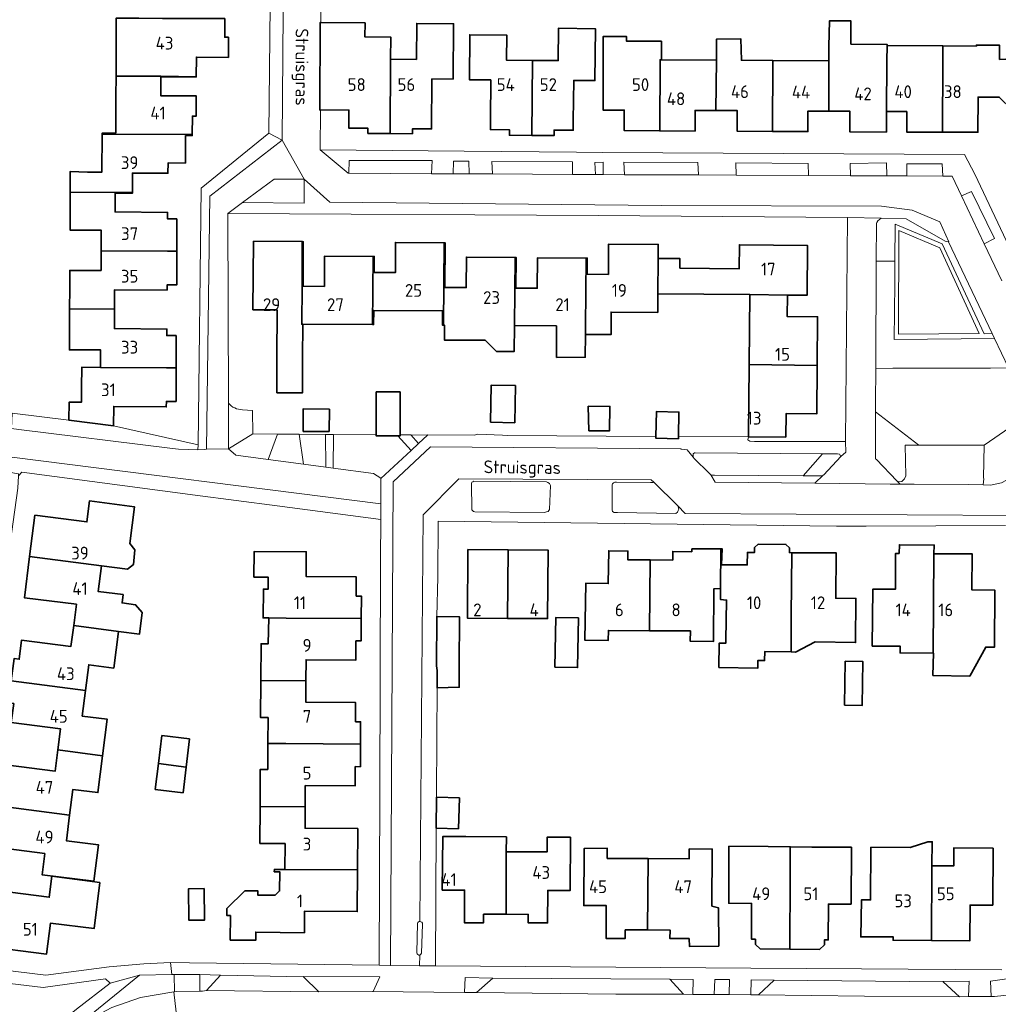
# Model space of a CAD drawing. Header units: metres. Extents: x 247853 to 249526, y 479948 to 481290.
# Tile 27 of 32: x 248824 to 248961, y 480719 to 480858. Entities that reach past the tile are written whole.
import ezdxf
from ezdxf.enums import TextEntityAlignment as Align

# ---------------------------------------------------------------- set-up
doc = ezdxf.new("R2010")
doc.units = ezdxf.units.M
for name, color, linetype, lineweight in [('B-XX-GR-GROENVOORZIENING-GV', 80, 'Continuous', 18), ('B-XX-OG-BEBOUWING-GV', 7, 'Continuous', 35), ('B-XX-OG-BEBOUWING-T18', 10, 'Continuous', 18), ('B-XX-OG-TERREIN_ERF-GV', 7, 'Continuous', 18), ('B-XX-OG-TOPOGRAFIE-T18', 10, 'Continuous', 18), ('B-XX-VH-ONVERHARD-GV', 252, 'Continuous', 18), ('B-XX-VH-VERHARDING_GESLOTEN-GV', 252, 'Continuous', 18), ('B-XX-VH-VERHARDING_OPEN-GV', 252, 'Continuous', 18)]:
    doc.layers.add(name, color=color, linetype=linetype, lineweight=lineweight)
doc.styles.add('NLCS-ISO-M-T18', font='NLCS-ISO.ttf', dxfattribs={"height": 1.8})

msp = doc.modelspace()

# ---------------------------------------------------------------- linework, layer by layer
at = {"layer": 'B-XX-GR-GROENVOORZIENING-GV'}
for points in [[(248946.846, 480824.14), (248946.89, 480829.316), (248953.486, 480826.572), (248959.417, 480813.904), (248960.533, 480813.945), (248954.407, 480826.857), (248953.94, 480826.96), (248948.41, 480830.1), (248944.9, 480830.16), (248944.43, 480829.83), (248944.31, 480829.59), (248944.23, 480829.48), (248944.205, 480824.14)], [(248960.533, 480813.945), (248959.417, 480813.904), (248953.486, 480826.572), (248946.89, 480829.316), (248946.846, 480824.14), (248946.819, 480820.975), (248946.726, 480813.069), (248960.872, 480813.229)], [(248958.715, 480813.916), (248947.329, 480813.826), (248947.368, 480828.457), (248953.151, 480826.004)], [(248946.846, 480824.14), (248944.205, 480824.14), (248944.133, 480808.979), (248946.541, 480809.062), (248960.293, 480809.062), (248962.832, 480809.098), (248960.872, 480813.229), (248946.726, 480813.069), (248946.819, 480820.975)], [(248944.11, 480804.24), (248944.11, 480802.91), (248950.19, 480798.18), (248951.69, 480798.18), (248959.4, 480798.19), (248965.886, 480802.662), (248962.832, 480809.098), (248960.293, 480809.062), (248946.541, 480809.062), (248944.133, 480808.979)], [(248822.463, 480802.712), (248822.372, 480800.561), (248823.367, 480800.422), (248844.68, 480797.78), (248845.88, 480797.66), (248848.63, 480797.54), (248848.639, 480798.249), (248836.731, 480800.92), (248830.451, 480801.71)], [(248947.086, 480793.195), (248947.41, 480793.06), (248947.79, 480793.09), (248948.2, 480793.44), (248948.36, 480793.86), (248948.3, 480798.18), (248950.19, 480798.18), (248944.11, 480802.91), (248944.09, 480796.54), (248944.1, 480796.3), (248944.24, 480796.16)], [(248959.4, 480798.19), (248959.34, 480793.6), (248959.39, 480793.46), (248959.26, 480792.6), (248960.31, 480792.59), (248961.84, 480792.88), (248963.5, 480793.79), (248964.9, 480795.16), (248966.04, 480797.04), (248966.56, 480798.98), (248966.49, 480800.84), (248966.29, 480801.81), (248965.886, 480802.662)], [(248856.371, 480799.788), (248852.94, 480797.68), (248852.93, 480797.68), (248853.98, 480796.78), (248858.499, 480796.179), (248859.826, 480799.766)], [(248862.911, 480799.746), (248863.495, 480795.515), (248866.632, 480795.097), (248866.591, 480799.722)], [(248867.743, 480799.715), (248867.704, 480794.955), (248873.38, 480794.2), (248874.41, 480793.54), (248874.41, 480793.51), (248878.653, 480797.457), (248876.794, 480799.511), (248873.747, 480799.515), (248873.747, 480799.676)], [(248880.99, 480799.63), (248878.64, 480799.645), (248879.717, 480798.446)], [(248920.88, 480794.04), (248921.08, 480793.99), (248921.28, 480793.98), (248921.43, 480793.99), (248933.926, 480793.88), (248936.612, 480797.003), (248918.69, 480797.11), (248918.58, 480797.11), (248918.41, 480797), (248918.39, 480796.81), (248918.43, 480796.5), (248918.53, 480796.31), (248920.66, 480794.24)], [(248848.23, 480791.15), (248848.23, 480791.16), (248859.8, 480789.66), (248874.39, 480787.75), (248874.4, 480789.93), (248822.409, 480796.51), (248821.989, 480794.378), (248823.356, 480794.156), (248823.34, 480793.894), (248823.81, 480794.41)], [(248939.04, 480796.94), (248938.73, 480796.99), (248936.612, 480797.003), (248933.926, 480793.88), (248936.14, 480793.86), (248936.41, 480793.88), (248936.56, 480793.89), (248936.73, 480793.96), (248936.83, 480794.04), (248939.2, 480796.61)], [(248897.74, 480793.05), (248887.51, 480793.14), (248887.48, 480793.11), (248887.34, 480793.06), (248887.24, 480792.98), (248887.19, 480792.79), (248887.21, 480789.11), (248887.34, 480788.96), (248887.46, 480788.88), (248887.64, 480788.83), (248897.46, 480788.71), (248897.76, 480788.79), (248897.99, 480788.84), (248898.18, 480789.16), (248898.31, 480792.54), (248898.16, 480792.78), (248897.91, 480792.96)], [(248912.85, 480792.99), (248912.78, 480792.94), (248912.39, 480792.94), (248907.61, 480792.98), (248907.38, 480792.99), (248907.19, 480792.89), (248907.04, 480792.74), (248906.99, 480792.63), (248906.98, 480789.1), (248907.06, 480788.86), (248907.3, 480788.71), (248907.73, 480788.71), (248915.98, 480788.59), (248916.19, 480788.76), (248916.28, 480788.98), (248916.39, 480789.2), (248916.23, 480789.65)], [(248815.422, 480723.178), (248822.667, 480713.3), (248824.811, 480712.956), (248827.478, 480715.456), (248831.5, 480718.767), (248836.278, 480722.422), (248835.578, 480723), (248826.811, 480721.8)]]:
    msp.add_lwpolyline(points, close=True, dxfattribs=at)
at = {"layer": 'B-XX-OG-BEBOUWING-GV'}
for points in [[(248843.645, 480858.329), (248840.287, 480858.364), (248837.123, 480858.379), (248837.084, 480850.198), (248843.405, 480850.173), (248848.396, 480850.115), (248848.419, 480852.872), (248852.926, 480852.834), (248852.931, 480855.674), (248852.403, 480855.675), (248852.409, 480858.305)], [(248875.717, 480842.096), (248875.771, 480852.589), (248875.797, 480855.691), (248872.15, 480855.716), (248872.172, 480857.695), (248865.965, 480857.761), (248865.858, 480857.762), (248865.799, 480845.421), (248865.893, 480845.421), (248869.889, 480845.402), (248869.877, 480842.862), (248872.573, 480842.841), (248872.567, 480842.122)], [(248875.771, 480852.589), (248875.717, 480842.096), (248878.858, 480842.071), (248878.866, 480842.791), (248881.538, 480842.761), (248881.598, 480849.811), (248884.574, 480849.786), (248884.639, 480857.582), (248879.459, 480857.613), (248879.402, 480852.548)], [(248895.756, 480852.409), (248895.668, 480841.841), (248898.808, 480841.814), (248898.815, 480842.593), (248901.51, 480842.57), (248901.522, 480843.934), (248901.572, 480849.584), (248904.566, 480849.557), (248904.631, 480856.871), (248899.421, 480856.931), (248899.396, 480852.39)], [(248937.544, 480854.359), (248937.539, 480845.252), (248940.5, 480845.236), (248940.485, 480842.345), (248945.634, 480842.317), (248945.634, 480845.187), (248945.684, 480852.316), (248945.724, 480854.513), (248945.725, 480854.666), (248940.632, 480854.717), (248940.647, 480857.961), (248937.609, 480857.982)], [(248895.668, 480841.841), (248895.756, 480852.409), (248892.111, 480852.428), (248892.13, 480855.982), (248886.919, 480856.03), (248886.874, 480849.691), (248889.878, 480849.67), (248889.839, 480844.071), (248889.829, 480842.671), (248892.524, 480842.647), (248892.518, 480841.868)], [(248913.942, 480852.501), (248913.928, 480855.101), (248909.033, 480855.116), (248909.037, 480855.771), (248905.741, 480855.793), (248905.716, 480845.419), (248908.708, 480845.412), (248908.701, 480842.519), (248913.691, 480842.484), (248913.739, 480852.502)], [(248921.684, 480852.448), (248921.626, 480845.349), (248924.617, 480845.344), (248924.612, 480842.438), (248929.592, 480842.408), (248929.64, 480852.394), (248925.2, 480852.424), (248925.132, 480855.424), (248921.683, 480855.378)], [(248937.539, 480845.252), (248937.544, 480854.359), (248937.53, 480852.341), (248929.64, 480852.394), (248929.592, 480842.408), (248934.573, 480842.378), (248934.589, 480845.268)], [(248945.684, 480852.316), (248945.634, 480845.187), (248948.515, 480845.187), (248948.514, 480842.317), (248953.525, 480842.301), (248953.591, 480852.28), (248953.582, 480854.455), (248945.724, 480854.513)], [(248961.569, 480852.521), (248961.578, 480854.544), (248958.32, 480854.558), (248958.319, 480854.42), (248953.582, 480854.455), (248953.591, 480852.28), (248953.525, 480842.301), (248958.535, 480842.286), (248958.561, 480847.252), (248961.546, 480847.236), (248963.318, 480845.513), (248966.611, 480849.417), (248963.34, 480852.63)], [(248913.739, 480852.502), (248913.691, 480842.484), (248918.672, 480842.449), (248918.677, 480845.354), (248921.626, 480845.349), (248921.684, 480852.448), (248913.942, 480852.501)], [(248835.133, 480842.034), (248847.835, 480841.953), (248847.841, 480844.574), (248848.379, 480844.573), (248848.385, 480847.414), (248843.395, 480847.433), (248843.405, 480850.103), (248848.396, 480850.084), (248848.396, 480850.115), (248843.405, 480850.173), (248837.084, 480850.198), (248837.067, 480847.384), (248837.036, 480842.163), (248835.134, 480842.174)], [(248839.385, 480833.804), (248839.404, 480836.538), (248844.405, 480836.502), (248844.425, 480837.973), (248846.85, 480837.94), (248846.874, 480841.819), (248847.835, 480841.813), (248847.835, 480841.953), (248835.133, 480842.034), (248835.078, 480836.657), (248833.079, 480836.678), (248830.64, 480836.769), (248830.633, 480833.913), (248830.633, 480833.865)], [(248834.987, 480825.584), (248844.314, 480825.518), (248845.641, 480825.528), (248845.641, 480830.067), (248844.339, 480830.07), (248844.344, 480831.002), (248836.952, 480831.055), (248836.973, 480833.722), (248839.384, 480833.703), (248839.385, 480833.804), (248830.633, 480833.865), (248830.618, 480830.986), (248830.606, 480828.492), (248835.002, 480828.471)], [(248863.374, 480810.449), (248863.405, 480815.241), (248863.265, 480815.241), (248863.292, 480820.589), (248863.336, 480826.872), (248856.475, 480826.921), (248856.384, 480817.27), (248859.789, 480817.258), (248859.764, 480810.449), (248859.746, 480805.584), (248863.374, 480805.584)], [(248863.336, 480826.872), (248863.292, 480820.589), (248863.265, 480815.241), (248863.405, 480815.241), (248873.236, 480815.18), (248873.337, 480824.801), (248866.473, 480824.848), (248866.443, 480820.567), (248863.432, 480820.588), (248863.475, 480826.871)], [(248873.236, 480815.18), (248873.376, 480815.179), (248873.396, 480817.178), (248883.088, 480817.127), (248883.077, 480815.128), (248883.23, 480815.127), (248883.318, 480826.718), (248876.447, 480826.77), (248876.443, 480822.519), (248873.453, 480822.521), (248873.476, 480824.8), (248873.337, 480824.801)], [(248883.318, 480826.718), (248883.23, 480815.127), (248883.369, 480815.126), (248883.352, 480812.998), (248889.108, 480812.993), (248890.703, 480811.411), (248893.189, 480811.408), (248893.226, 480815.054), (248893.328, 480824.64), (248886.457, 480824.691), (248886.425, 480820.405), (248883.41, 480820.428), (248883.457, 480826.717)], [(248903.248, 480814.98), (248903.236, 480813.776), (248906.865, 480813.798), (248906.845, 480816.955), (248913.417, 480816.91), (248913.429, 480819.527), (248913.466, 480824.507), (248913.48, 480826.478), (248906.499, 480826.538), (248906.47, 480822.264), (248903.464, 480822.284), (248903.48, 480824.561), (248903.34, 480824.562)], [(248926.38, 480819.41), (248931.681, 480819.354), (248934.452, 480819.326), (248934.542, 480826.316), (248924.934, 480826.441), (248924.89, 480823.037), (248916.533, 480823.146), (248916.55, 480824.487), (248913.466, 480824.507), (248913.429, 480819.527)], [(248834.973, 480822.79), (248830.566, 480822.811), (248830.554, 480820.245), (248830.54, 480817.4), (248836.862, 480817.357), (248836.872, 480820.1), (248844.285, 480820.045), (248844.289, 480820.784), (248845.641, 480820.787), (248845.641, 480825.528), (248844.314, 480825.518), (248834.987, 480825.584)], [(248893.328, 480824.64), (248893.226, 480815.054), (248899.137, 480815.01), (248899.164, 480810.553), (248903.206, 480810.578), (248903.236, 480813.776), (248903.248, 480814.98), (248903.34, 480824.562), (248896.478, 480824.608), (248896.433, 480820.298), (248893.423, 480820.329), (248893.468, 480824.639)], [(248926.38, 480819.41), (248926.291, 480809.55), (248935.882, 480809.445), (248935.942, 480816.295), (248931.652, 480816.337), (248931.681, 480819.354)], [(248844.208, 480809.093), (248845.535, 480809.103), (248845.535, 480813.642), (248844.237, 480813.645), (248844.243, 480814.561), (248836.852, 480814.62), (248836.862, 480817.357), (248830.54, 480817.4), (248830.526, 480814.55), (248830.512, 480811.631), (248834.907, 480811.61), (248834.895, 480809.167)], [(248926.2, 480799.384), (248931.46, 480799.334), (248931.498, 480802.643), (248935.821, 480802.594), (248935.882, 480809.445), (248926.291, 480809.55)], [(248836.731, 480800.92), (248836.758, 480803.655), (248844.172, 480803.6), (248844.177, 480804.359), (248845.535, 480804.362), (248845.535, 480809.103), (248844.208, 480809.093), (248834.895, 480809.167), (248832.25, 480809.19), (248832.226, 480806.311), (248832.216, 480804.25), (248830.464, 480804.259), (248830.451, 480801.71)], [(248877.113, 480799.655), (248877.12, 480805.699), (248873.754, 480805.703), (248873.747, 480799.676), (248873.747, 480799.515), (248876.794, 480799.511), (248877.113, 480799.511)], [(248889.857, 480801.428), (248893.263, 480801.357), (248893.373, 480806.6), (248889.967, 480806.672)], [(248867.15, 480803.26), (248863.46, 480803.34), (248863.46, 480800.13), (248867.1, 480800.13)], [(248903.61, 480803.68), (248903.71, 480800.24), (248906.6, 480800.21), (248906.69, 480803.66)], [(248916.335, 480799.41), (248916.39, 480802.86), (248913.24, 480802.94), (248913.146, 480799.41), (248913.14, 480799.2), (248916.33, 480799.11)], [(248824.91, 480782.523), (248835.015, 480781.193), (248838.692, 480780.742), (248839.53, 480781.383), (248839.746, 480783.467), (248839.007, 480784.363), (248839.666, 480789.532), (248833.356, 480790.376), (248832.979, 480787.393), (248825.644, 480788.322)], [(248858.61, 480773.87), (248861.076, 480773.853), (248871.633, 480773.778), (248871.651, 480776.933), (248870.93, 480776.937), (248870.921, 480779.666), (248863.888, 480779.688), (248863.899, 480783.195), (248856.546, 480783.218), (248856.525, 480779.618), (248858.524, 480779.606), (248858.514, 480777.914), (248857.841, 480777.919), (248857.812, 480773.876)], [(248892.245, 480773.804), (248892.336, 480783.445), (248886.675, 480783.485), (248886.604, 480773.844)], [(248892.336, 480783.445), (248892.245, 480773.804), (248897.885, 480773.764), (248897.986, 480783.405)], [(248912.351, 480782.044), (248909.2, 480782.071), (248909.211, 480783.281), (248906.507, 480783.334), (248906.443, 480778.702), (248903.275, 480778.745), (248903.166, 480770.712), (248906.446, 480770.689), (248906.456, 480772.107), (248912.247, 480772.066)], [(248918.216, 480783.58), (248918.218, 480783.193), (248915.532, 480783.226), (248915.521, 480782.016), (248912.351, 480782.044), (248912.247, 480772.066), (248918.016, 480772.025), (248918.005, 480770.586), (248921.285, 480770.563), (248921.325, 480777.985), (248922.28, 480778.03), (248922.326, 480783.599)], [(248922.326, 480783.599), (248922.28, 480778.03), (248922.24, 480776.46), (248923.109, 480776.387), (248923.017, 480770.682), (248923.011, 480770.294), (248922.095, 480770.309), (248922.039, 480766.886), (248927.526, 480766.798), (248927.544, 480767.872), (248928.472, 480767.857), (248928.493, 480769.132), (248932.196, 480769.071), (248932.215, 480774.149), (248932.309, 480783.057), (248931.969, 480783.059), (248931.974, 480783.72), (248931.468, 480784.224), (248927.568, 480784.252), (248927.064, 480783.766), (248927.058, 480783.095), (248926.049, 480783.103), (248926.021, 480781.328), (248922.4, 480781.36), (248922.48, 480783.6)], [(248947.433, 480782.948), (248946.94, 480782.951), (248946.912, 480777.893), (248943.72, 480777.911), (248943.642, 480769.906), (248947.58, 480769.868), (248947.571, 480768.942), (248952.235, 480768.896), (248952.341, 480782.916), (248952.371, 480784.122), (248947.466, 480784.181)], [(248835.015, 480781.193), (248824.91, 480782.523), (248824.175, 480776.716), (248831.509, 480775.786), (248831.12, 480772.815), (248837.428, 480771.974), (248840.402, 480771.595), (248840.79, 480774.637), (248839.836, 480775.727), (248837.937, 480775.969), (248838.088, 480777.153), (248834.558, 480777.603)], [(248932.196, 480769.071), (248932.852, 480769.06), (248935.601, 480770.474), (248941.299, 480770.381), (248941.34, 480776.601), (248938.5, 480776.632), (248938.57, 480783.012), (248932.309, 480783.057), (248932.215, 480774.149)], [(248952.204, 480765.751), (248957.376, 480765.667), (248959.641, 480769.751), (248960.861, 480769.739), (248960.931, 480777.77), (248957.686, 480777.805), (248957.741, 480782.881), (248952.341, 480782.916), (248952.235, 480768.896), (248952.255, 480768.896)], [(248857.489, 480765.03), (248863.844, 480764.98), (248863.856, 480767.971), (248870.879, 480767.932), (248870.895, 480770.633), (248871.616, 480770.629), (248871.633, 480773.778), (248861.076, 480773.853), (248858.61, 480773.87), (248858.533, 480770.225), (248857.519, 480770.231)], [(248882.223, 480767.114), (248882.33, 480766.44), (248882.317, 480764.007), (248885.454, 480764.096), (248885.414, 480767.074), (248885.474, 480774.035), (248882.274, 480774.065)], [(248898.925, 480766.933), (248902.12, 480766.879), (248902.24, 480773.868), (248899.044, 480773.923)], [(248831.12, 480772.815), (248830.731, 480769.85), (248823.769, 480770.733), (248823.458, 480768.042), (248822.724, 480768.135), (248822.327, 480765.011), (248832.783, 480763.638), (248833.249, 480767.257), (248836.77, 480766.809), (248837.428, 480771.974)], [(248939.726, 480761.585), (248942.224, 480761.543), (248942.329, 480767.714), (248939.83, 480767.756)], [(248822.327, 480765.011), (248821.931, 480761.888), (248822.666, 480761.795), (248822.316, 480759.118), (248829.268, 480758.237), (248828.89, 480755.261), (248835.192, 480754.42), (248835.85, 480759.587), (248832.319, 480760.037), (248832.783, 480763.638)], [(248860.998, 480756.169), (248871.533, 480756.072), (248871.551, 480759.232), (248870.83, 480759.236), (248870.846, 480761.939), (248863.831, 480761.979), (248863.844, 480764.98), (248857.489, 480765.03), (248857.459, 480759.82), (248858.519, 480759.814), (248858.491, 480756.172)], [(248843.529, 480757.28), (248843.06, 480753.37), (248846.956, 480752.85), (248847.432, 480756.811)], [(248871.533, 480756.072), (248860.998, 480756.169), (248858.491, 480756.172), (248858.463, 480752.523), (248857.416, 480752.529), (248857.386, 480747.301), (248863.738, 480747.24), (248863.756, 480750.242), (248870.779, 480750.202), (248870.794, 480752.913), (248871.515, 480752.909)], [(248835.192, 480754.42), (248828.89, 480755.261), (248828.513, 480752.287), (248821.562, 480753.169), (248821.231, 480750.479), (248820.497, 480750.572), (248820.1, 480747.439), (248830.542, 480746.091), (248831.004, 480749.712), (248834.535, 480749.261)], [(248843.06, 480753.37), (248842.619, 480749.695), (248846.521, 480749.226), (248846.956, 480752.85)], [(248882.212, 480744.259), (248885.334, 480744.155), (248885.478, 480748.501), (248882.235, 480748.608)], [(248830.542, 480746.091), (248820.1, 480747.439), (248819.705, 480744.326), (248820.438, 480744.233), (248820.089, 480741.557), (248827.041, 480740.675), (248826.66, 480737.68), (248833.939, 480736.758), (248834.595, 480741.906), (248830.082, 480742.481)], [(248863.738, 480747.24), (248857.386, 480747.301), (248857.356, 480742.098), (248860.906, 480742.078), (248860.885, 480738.438), (248871.113, 480738.354), (248871.146, 480744.198), (248863.721, 480744.24)], [(248892.036, 480732.11), (248892.081, 480740.92), (248892.092, 480743.021), (248886.352, 480743.051), (248883.112, 480743.052), (248883.052, 480735.531), (248886.201, 480735.511), (248886.172, 480730.93), (248888.882, 480730.921), (248888.886, 480732.121)], [(248892.081, 480740.92), (248892.036, 480732.11), (248895.176, 480732.1), (248895.172, 480730.9), (248897.892, 480730.888), (248897.912, 480735.477), (248901.071, 480735.463), (248901.104, 480742.971), (248897.843, 480742.989), (248897.832, 480740.889)], [(248932.046, 480727.193), (248932.083, 480737.549), (248932.092, 480741.618), (248928.988, 480741.647), (248923.446, 480741.689), (248923.426, 480733.662), (248926.647, 480733.654), (248926.635, 480728.588), (248927.175, 480728.584), (248927.189, 480727.86), (248927.871, 480727.223)], [(248932.046, 480727.193), (248936.231, 480727.162), (248936.903, 480727.809), (248936.906, 480728.511), (248937.446, 480728.507), (248937.465, 480733.558), (248940.667, 480733.546), (248940.697, 480741.548), (248935.134, 480741.59), (248932.092, 480741.618), (248932.083, 480737.549)], [(248951.997, 480728.416), (248952.056, 480738.941), (248952.093, 480742.331), (248951.47, 480742.332), (248948.973, 480741.512), (248943.466, 480741.554), (248943.41, 480734.131), (248942.11, 480734.14), (248942.03, 480728.93), (248946.591, 480728.941), (248946.587, 480728.456)], [(248911.993, 480729.899), (248912.055, 480739.952), (248906.296, 480739.991), (248906.306, 480741.416), (248903.047, 480741.365), (248903.002, 480733.348), (248906.17, 480733.329), (248906.143, 480728.719), (248908.843, 480728.71), (248908.848, 480729.91)], [(248921.048, 480733.274), (248921.102, 480741.295), (248917.85, 480741.317), (248917.841, 480739.912), (248912.055, 480739.952), (248911.993, 480729.899), (248915.148, 480729.887), (248915.144, 480728.687), (248917.844, 480728.678), (248917.89, 480727.58), (248922.01, 480727.64), (248922, 480733)], [(248951.997, 480728.416), (248957.408, 480728.376), (248957.426, 480733.417), (248960.619, 480733.406), (248960.679, 480741.417), (248955.159, 480741.477), (248955.139, 480738.919), (248952.056, 480738.941)], [(248834.818, 480736.592), (248828.044, 480737.473), (248827.681, 480734.519), (248818.468, 480735.687), (248818.016, 480732.121), (248819.027, 480731.993), (248818.475, 480727.634), (248827.301, 480726.515), (248827.852, 480730.864), (248833.996, 480730.105)], [(248871.113, 480738.354), (248860.885, 480738.438), (248860.885, 480738.432), (248859.391, 480738.441), (248859.389, 480738.111), (248860.149, 480738.107), (248860.132, 480735.397), (248859.507, 480734.795), (248857.047, 480734.81), (248857.05, 480735.428), (248855.24, 480735.438), (248852.708, 480732.936), (248852.702, 480731.936), (248853.192, 480731.933), (248853.172, 480728.483), (248856.762, 480728.462), (248856.768, 480729.614), (248863.618, 480729.521), (248863.636, 480732.543), (248871.079, 480732.5)], [(248849.493, 480735.732), (248847.304, 480735.704), (248847.362, 480731.262), (248849.551, 480731.291)]]:
    msp.add_lwpolyline(points, close=True, dxfattribs=at)
at = {"layer": 'B-XX-OG-TERREIN_ERF-GV'}
for points in [[(248852.409, 480858.305), (248852.403, 480855.675), (248852.931, 480855.674), (248852.926, 480852.834), (248848.419, 480852.872), (248848.396, 480850.115), (248848.396, 480850.084), (248843.405, 480850.103), (248843.395, 480847.433), (248848.385, 480847.414), (248848.379, 480844.573), (248847.841, 480844.574), (248847.835, 480841.953), (248847.835, 480841.813), (248846.874, 480841.819), (248846.85, 480837.94), (248844.425, 480837.973), (248844.405, 480836.502), (248839.404, 480836.538), (248839.385, 480833.804), (248839.384, 480833.703), (248836.973, 480833.722), (248836.952, 480831.055), (248844.344, 480831.002), (248844.339, 480830.07), (248845.641, 480830.067), (248845.641, 480825.528), (248845.641, 480820.787), (248844.289, 480820.784), (248844.285, 480820.045), (248836.872, 480820.1), (248836.862, 480817.357), (248836.852, 480814.62), (248844.243, 480814.561), (248844.237, 480813.645), (248845.535, 480813.642), (248845.535, 480809.103), (248845.535, 480804.362), (248844.177, 480804.359), (248844.172, 480803.6), (248836.758, 480803.655), (248836.731, 480800.92), (248848.639, 480798.249), (248849.08, 480834.39), (248858.61, 480842.18), (248859.195, 480896.166)], [(248866, 480863.66), (248865.965, 480857.761), (248872.172, 480857.695), (248872.15, 480855.716), (248875.797, 480855.691), (248875.771, 480852.589), (248879.402, 480852.548), (248879.459, 480857.613), (248884.639, 480857.582), (248884.574, 480849.786), (248881.598, 480849.811), (248881.538, 480842.761), (248878.866, 480842.791), (248878.858, 480842.071), (248875.717, 480842.096), (248872.567, 480842.122), (248872.573, 480842.841), (248869.877, 480842.862), (248869.889, 480845.402), (248865.893, 480845.421), (248865.86, 480839.8), (248886.15, 480839.61), (248901.99, 480839.46), (248905.65, 480839.44), (248956.66, 480839.14), (248958.08, 480836.39), (248977.05, 480796.34)], [(248822.463, 480802.712), (248830.451, 480801.71), (248830.464, 480804.259), (248832.216, 480804.25), (248832.226, 480806.311), (248832.25, 480809.19), (248834.895, 480809.167), (248834.907, 480811.61), (248830.512, 480811.631), (248830.526, 480814.55), (248830.54, 480817.4), (248830.554, 480820.245), (248830.566, 480822.811), (248834.973, 480822.79), (248834.987, 480825.584), (248835.002, 480828.471), (248830.606, 480828.492), (248830.618, 480830.986), (248830.633, 480833.865), (248830.633, 480833.913), (248830.64, 480836.769), (248833.079, 480836.678), (248835.078, 480836.657), (248835.133, 480842.034), (248835.134, 480842.174), (248837.036, 480842.163), (248837.067, 480847.384), (248837.084, 480850.198), (248837.123, 480858.379)], [(248961.546, 480847.236), (248958.561, 480847.252), (248958.535, 480842.286), (248953.525, 480842.301), (248948.514, 480842.317), (248948.515, 480845.187), (248945.634, 480845.187), (248945.634, 480842.317), (248940.485, 480842.345), (248940.5, 480845.236), (248937.539, 480845.252), (248934.589, 480845.268), (248934.573, 480842.378), (248929.592, 480842.408), (248924.612, 480842.438), (248924.617, 480845.344), (248921.626, 480845.349), (248918.677, 480845.354), (248918.672, 480842.449), (248913.691, 480842.484), (248908.701, 480842.519), (248908.708, 480845.412), (248905.716, 480845.419), (248905.741, 480855.793), (248909.037, 480855.771), (248909.033, 480855.116), (248913.928, 480855.101), (248913.942, 480852.501), (248921.684, 480852.448), (248921.683, 480855.378), (248925.132, 480855.424), (248925.2, 480852.424), (248929.64, 480852.394), (248937.53, 480852.341), (248937.544, 480854.359), (248937.609, 480857.982), (248940.647, 480857.961), (248940.632, 480854.717), (248945.725, 480854.666), (248945.724, 480854.513), (248953.582, 480854.455), (248958.319, 480854.42), (248958.32, 480854.558), (248961.578, 480854.544)], [(248913.24, 480802.94), (248916.39, 480802.86), (248916.335, 480799.41), (248926.2, 480799.384), (248926.13, 480798.94), (248926.41, 480798.76), (248927.06, 480798.74), (248939.89, 480798.74), (248940.135, 480830.29), (248905.01, 480830.56), (248852.85, 480830.86), (248852.917, 480804.133)], [(248854.909, 480803.186), (248856.334, 480803.088), (248856.371, 480799.788), (248859.826, 480799.766), (248862.911, 480799.746), (248866.591, 480799.722), (248867.743, 480799.715), (248873.747, 480799.676), (248873.754, 480805.703), (248877.12, 480805.699), (248877.113, 480799.655), (248878.64, 480799.645), (248880.99, 480799.63), (248881, 480799.64), (248887.53, 480799.59), (248888.05, 480799.73), (248891.56, 480799.63), (248892.2, 480799.56), (248913.146, 480799.41), (248913.24, 480802.94)], [(248823.458, 480768.042), (248823.769, 480770.733), (248830.731, 480769.85), (248831.12, 480772.815), (248831.509, 480775.786), (248824.175, 480776.716), (248824.91, 480782.523), (248825.644, 480788.322), (248832.979, 480787.393), (248833.356, 480790.376), (248839.666, 480789.532), (248839.007, 480784.363), (248839.746, 480783.467), (248839.53, 480781.383), (248838.692, 480780.742), (248835.015, 480781.193), (248834.558, 480777.603), (248838.088, 480777.153), (248837.937, 480775.969), (248839.836, 480775.727), (248840.79, 480774.637), (248840.402, 480771.595), (248837.428, 480771.974), (248836.77, 480766.809), (248833.249, 480767.257), (248832.783, 480763.638), (248832.319, 480760.037), (248835.85, 480759.587), (248835.192, 480754.42), (248834.535, 480749.261), (248831.004, 480749.712), (248830.542, 480746.091), (248830.082, 480742.481), (248834.595, 480741.906), (248833.939, 480736.758), (248826.66, 480737.68), (248827.041, 480740.675), (248820.089, 480741.557)], [(248962.43, 480786.9), (248942.79, 480786.81), (248938.63, 480786.8), (248882.48, 480787.48), (248882.41, 480779.6), (248882.274, 480774.065), (248885.474, 480774.035), (248885.414, 480767.074), (248885.454, 480764.096), (248882.317, 480764.007), (248882.28, 480757.15), (248882.235, 480748.608), (248885.478, 480748.501), (248885.334, 480744.155), (248882.212, 480744.259), (248882.11, 480724.84), (248926.54, 480724.5), (248942.11, 480724.41), (248961.89, 480724.31)], [(248821.562, 480753.169), (248828.513, 480752.287), (248828.89, 480755.261), (248829.268, 480758.237), (248822.316, 480759.118)]]:
    msp.add_lwpolyline(points, dxfattribs=at)
for points in [[(248886.874, 480849.691), (248886.919, 480856.03), (248892.13, 480855.982), (248892.111, 480852.428), (248895.756, 480852.409), (248899.396, 480852.39), (248899.421, 480856.931), (248904.631, 480856.871), (248904.566, 480849.557), (248901.572, 480849.584), (248901.522, 480843.934), (248901.51, 480842.57), (248898.815, 480842.593), (248898.808, 480841.814), (248895.668, 480841.841), (248892.518, 480841.868), (248892.524, 480842.647), (248889.829, 480842.671), (248889.839, 480844.071), (248889.878, 480849.67)], [(248926.2, 480799.384), (248926.291, 480809.55), (248926.38, 480819.41), (248913.429, 480819.527), (248913.417, 480816.91), (248906.845, 480816.955), (248906.865, 480813.798), (248903.236, 480813.776), (248903.206, 480810.578), (248899.164, 480810.553), (248899.137, 480815.01), (248893.226, 480815.054), (248893.189, 480811.408), (248890.703, 480811.411), (248889.108, 480812.993), (248883.352, 480812.998), (248883.369, 480815.126), (248883.23, 480815.127), (248883.077, 480815.128), (248883.088, 480817.127), (248873.396, 480817.178), (248873.376, 480815.179), (248873.236, 480815.18), (248863.405, 480815.241), (248863.374, 480810.449), (248863.374, 480805.584), (248859.746, 480805.584), (248859.764, 480810.449), (248859.789, 480817.258), (248856.384, 480817.27), (248856.475, 480826.921), (248863.336, 480826.872), (248863.475, 480826.871), (248863.432, 480820.588), (248866.443, 480820.567), (248866.473, 480824.848), (248873.337, 480824.801), (248873.476, 480824.8), (248873.453, 480822.521), (248876.443, 480822.519), (248876.447, 480826.77), (248883.318, 480826.718), (248883.457, 480826.717), (248883.41, 480820.428), (248886.425, 480820.405), (248886.457, 480824.691), (248893.328, 480824.64), (248893.468, 480824.639), (248893.423, 480820.329), (248896.433, 480820.298), (248896.478, 480824.608), (248903.34, 480824.562), (248903.48, 480824.561), (248903.464, 480822.284), (248906.47, 480822.264), (248906.499, 480826.538), (248913.48, 480826.478), (248913.466, 480824.507), (248916.55, 480824.487), (248916.533, 480823.146), (248924.89, 480823.037), (248924.934, 480826.441), (248934.542, 480826.316), (248934.452, 480819.326), (248931.681, 480819.354), (248931.652, 480816.337), (248935.942, 480816.295), (248935.882, 480809.445), (248935.821, 480802.594), (248931.498, 480802.643), (248931.46, 480799.334)], [(248889.857, 480801.428), (248889.967, 480806.672), (248893.373, 480806.6), (248893.263, 480801.357)], [(248867.15, 480803.26), (248867.1, 480800.13), (248863.46, 480800.13), (248863.46, 480803.34)], [(248903.61, 480803.68), (248906.69, 480803.66), (248906.6, 480800.21), (248903.71, 480800.24)], [(248823.34, 480793.894), (248823.233, 480792.167), (248819.031, 480762), (248818.233, 480756.267), (248814.289, 480727.311), (248816, 480724.878), (248827.189, 480723.533), (248836.122, 480724.722), (248840.989, 480725.122), (248844.781, 480725.3), (248847.46, 480725.26), (248874.16, 480724.94), (248874.26, 480749.2), (248874.36, 480782.14), (248874.39, 480787.75), (248859.8, 480789.66), (248848.23, 480791.16), (248848.23, 480791.15), (248823.81, 480794.41)], [(248863.738, 480747.24), (248863.721, 480744.24), (248871.146, 480744.198), (248871.113, 480738.354), (248871.079, 480732.5), (248863.636, 480732.543), (248863.618, 480729.521), (248856.768, 480729.614), (248856.762, 480728.462), (248853.172, 480728.483), (248853.192, 480731.933), (248852.702, 480731.936), (248852.708, 480732.936), (248855.24, 480735.438), (248857.05, 480735.428), (248857.047, 480734.81), (248859.507, 480734.795), (248860.132, 480735.397), (248860.149, 480738.107), (248859.389, 480738.111), (248859.391, 480738.441), (248860.885, 480738.432), (248860.885, 480738.438), (248860.906, 480742.078), (248857.356, 480742.098), (248857.386, 480747.301), (248857.416, 480752.529), (248858.463, 480752.523), (248858.491, 480756.172), (248858.519, 480759.814), (248857.459, 480759.82), (248857.489, 480765.03), (248857.519, 480770.231), (248858.533, 480770.225), (248858.61, 480773.87), (248857.812, 480773.876), (248857.841, 480777.919), (248858.514, 480777.914), (248858.524, 480779.606), (248856.525, 480779.618), (248856.546, 480783.218), (248863.899, 480783.195), (248863.888, 480779.688), (248870.921, 480779.666), (248870.93, 480776.937), (248871.651, 480776.933), (248871.633, 480773.778), (248871.616, 480770.629), (248870.895, 480770.633), (248870.879, 480767.932), (248863.856, 480767.971), (248863.844, 480764.98), (248863.831, 480761.979), (248870.846, 480761.939), (248870.83, 480759.236), (248871.551, 480759.232), (248871.533, 480756.072), (248871.515, 480752.909), (248870.794, 480752.913), (248870.779, 480750.202), (248863.756, 480750.242)], [(248892.336, 480783.445), (248897.986, 480783.405), (248897.885, 480773.764), (248892.245, 480773.804), (248886.604, 480773.844), (248886.675, 480783.485)], [(248932.309, 480783.057), (248938.57, 480783.012), (248938.5, 480776.632), (248941.34, 480776.601), (248941.299, 480770.381), (248935.601, 480770.474), (248932.852, 480769.06), (248932.196, 480769.071), (248928.493, 480769.132), (248928.472, 480767.857), (248927.544, 480767.872), (248927.526, 480766.798), (248922.039, 480766.886), (248922.095, 480770.309), (248923.011, 480770.294), (248923.017, 480770.682), (248923.109, 480776.387), (248922.24, 480776.46), (248922.28, 480778.03), (248921.325, 480777.985), (248921.285, 480770.563), (248918.005, 480770.586), (248918.016, 480772.025), (248912.247, 480772.066), (248906.456, 480772.107), (248906.446, 480770.689), (248903.166, 480770.712), (248903.275, 480778.745), (248906.443, 480778.702), (248906.507, 480783.334), (248909.211, 480783.281), (248909.2, 480782.071), (248912.351, 480782.044), (248915.521, 480782.016), (248915.532, 480783.226), (248918.218, 480783.193), (248918.216, 480783.58), (248922.326, 480783.599), (248922.48, 480783.6), (248922.4, 480781.36), (248926.021, 480781.328), (248926.049, 480783.103), (248927.058, 480783.095), (248927.064, 480783.766), (248927.568, 480784.252), (248931.468, 480784.224), (248931.974, 480783.72), (248931.969, 480783.059)], [(248959.641, 480769.751), (248957.376, 480765.667), (248952.204, 480765.751), (248952.255, 480768.896), (248952.235, 480768.896), (248947.571, 480768.942), (248947.58, 480769.868), (248943.642, 480769.906), (248943.72, 480777.911), (248946.912, 480777.893), (248946.94, 480782.951), (248947.433, 480782.948), (248947.466, 480784.181), (248952.371, 480784.122), (248952.341, 480782.916), (248957.741, 480782.881), (248957.686, 480777.805), (248960.931, 480777.77), (248960.861, 480769.739)], [(248898.925, 480766.933), (248899.044, 480773.923), (248902.24, 480773.868), (248902.12, 480766.879)], [(248939.726, 480761.585), (248939.83, 480767.756), (248942.329, 480767.714), (248942.224, 480761.543)], [(248846.956, 480752.85), (248846.521, 480749.226), (248842.619, 480749.695), (248843.06, 480753.37), (248843.529, 480757.28), (248847.432, 480756.811)], [(248892.081, 480740.92), (248897.832, 480740.889), (248897.843, 480742.989), (248901.104, 480742.971), (248901.071, 480735.463), (248897.912, 480735.477), (248897.892, 480730.888), (248895.172, 480730.9), (248895.176, 480732.1), (248892.036, 480732.11), (248888.886, 480732.121), (248888.882, 480730.921), (248886.172, 480730.93), (248886.201, 480735.511), (248883.052, 480735.531), (248883.112, 480743.052), (248886.352, 480743.051), (248892.092, 480743.021)], [(248935.134, 480741.59), (248940.697, 480741.548), (248940.667, 480733.546), (248937.465, 480733.558), (248937.446, 480728.507), (248936.906, 480728.511), (248936.903, 480727.809), (248936.231, 480727.162), (248932.046, 480727.193), (248927.871, 480727.223), (248927.189, 480727.86), (248927.175, 480728.584), (248926.635, 480728.588), (248926.647, 480733.654), (248923.426, 480733.662), (248923.446, 480741.689), (248928.988, 480741.647), (248932.092, 480741.618)], [(248942.03, 480728.93), (248942.11, 480734.14), (248943.41, 480734.131), (248943.466, 480741.554), (248948.973, 480741.512), (248951.47, 480742.332), (248952.093, 480742.331), (248952.056, 480738.941), (248955.139, 480738.919), (248955.159, 480741.477), (248960.679, 480741.417), (248960.619, 480733.406), (248957.426, 480733.417), (248957.408, 480728.376), (248951.997, 480728.416), (248946.587, 480728.456), (248946.591, 480728.941)], [(248911.993, 480729.899), (248908.848, 480729.91), (248908.843, 480728.71), (248906.143, 480728.719), (248906.17, 480733.329), (248903.002, 480733.348), (248903.047, 480741.365), (248906.306, 480741.416), (248906.296, 480739.991), (248912.055, 480739.952), (248917.841, 480739.912), (248917.85, 480741.317), (248921.102, 480741.295), (248921.048, 480733.274), (248922, 480733), (248922.01, 480727.64), (248917.89, 480727.58), (248917.844, 480728.678), (248915.144, 480728.687), (248915.148, 480729.887)], [(248834.818, 480736.592), (248833.996, 480730.105), (248827.852, 480730.864), (248827.301, 480726.515), (248818.475, 480727.634), (248819.027, 480731.993), (248818.016, 480732.121), (248818.468, 480735.687), (248827.681, 480734.519), (248828.044, 480737.473)], [(248849.493, 480735.732), (248849.551, 480731.291), (248847.362, 480731.262), (248847.304, 480735.704)]]:
    msp.add_lwpolyline(points, close=True, dxfattribs=at)
msp.add_lwpolyline([(248852.917, 480804.133, 0.2158016), (248854.909, 480803.186)], format="xyb", dxfattribs=at)
at = {"layer": 'B-XX-VH-ONVERHARD-GV'}
msp.add_lwpolyline([(248958.715, 480813.916), (248953.151, 480826.004), (248947.368, 480828.457), (248947.329, 480813.826)], close=True, dxfattribs=at)
at = {"layer": 'B-XX-VH-VERHARDING_GESLOTEN-GV'}
for points in [[(248822.409, 480796.51), (248874.4, 480789.93), (248874.41, 480793.51), (248874.41, 480793.54), (248873.38, 480794.2), (248867.704, 480794.955), (248866.632, 480795.097), (248863.495, 480795.515), (248858.499, 480796.179), (248853.98, 480796.78), (248852.93, 480797.68), (248849.84, 480797.63), (248849.49, 480797.6), (248848.63, 480797.54), (248845.88, 480797.66), (248844.68, 480797.78), (248823.367, 480800.422)], [(248845.834, 480715.899), (248845.24, 480721.182), (248840.53, 480720.39), (248836.487, 480718.999)], [(248965.73, 480721.04), (248960.88, 480720.53), (248960.4, 480720.527), (248957.21, 480720.508), (248955.96, 480720.5), (248942.538, 480720.597), (248927.61, 480720.76), (248926.54, 480720.78), (248923.49, 480720.79), (248921.39, 480720.8), (248918.38, 480720.83), (248917.03, 480720.84), (248907.532, 480720.845), (248887.89, 480721.09), (248886.21, 480721.1), (248873.23, 480721.24), (248865.65, 480721.18), (248849.84, 480721.36), (248849.29, 480721.28), (248848.883, 480721.276), (248845.58, 480721.24), (248845.309, 480721.194), (248845.24, 480721.182), (248845.834, 480715.899)]]:
    msp.add_lwpolyline(points, dxfattribs=at)
at = {"layer": 'B-XX-VH-VERHARDING_OPEN-GV'}
for points in [[(248858.61, 480842.18), (248860.51, 480841.19), (248860.94, 480895.09), (248867.8, 480901.34), (248866.43, 480902.85), (248866.43, 480902.79), (248866.33, 480902.49), (248866.06, 480902.28), (248865.79, 480902.1), (248865.39, 480901.89), (248865.38, 480901.88), (248859.195, 480896.166)], [(248848.63, 480797.54), (248849.49, 480797.6), (248849.84, 480797.63), (248850.29, 480833.28), (248860.51, 480841.19), (248858.61, 480842.18), (248849.08, 480834.39), (248848.639, 480798.249)], [(248852.93, 480799.81), (248852.917, 480804.133), (248852.85, 480830.86), (248854.9, 480832.38), (248859.36, 480835.66), (248863.58, 480835.7), (248860.51, 480841.19), (248850.29, 480833.28), (248849.84, 480797.63), (248852.93, 480797.68), (248852.94, 480797.68)], [(248881.56, 480836.45), (248881.64, 480838.3), (248869.94, 480838.3), (248869.9, 480836.51)], [(248886.86, 480836.43), (248886.8, 480838.19), (248884.64, 480838.19), (248884.61, 480836.438)], [(248901.41, 480836.35), (248901.4, 480838.14), (248890.03, 480838.18), (248890.13, 480836.41)], [(248905.71, 480836.332), (248905.71, 480838.08), (248904.54, 480838.01), (248904.63, 480836.34)], [(248919.179, 480836.273), (248919.09, 480838.04), (248908.64, 480838.09), (248908.71, 480836.31), (248918.1, 480836.28)], [(248934.66, 480836.19), (248934.63, 480837.9), (248924.4, 480837.98), (248924.48, 480836.24)], [(248945.69, 480836.141), (248945.63, 480837.99), (248940.51, 480837.9), (248940.6, 480836.16)], [(248953.58, 480836.098), (248953.5, 480837.86), (248948.53, 480837.84), (248948.54, 480836.13)], [(248852.85, 480830.86), (248905.01, 480830.56), (248940.135, 480830.29), (248944.9, 480830.16), (248948.41, 480830.1), (248953.94, 480826.96), (248954.407, 480826.857), (248954.44, 480826.85), (248953.18, 480829.68), (248949.28, 480831.29), (248944.94, 480831.88), (248913.89, 480831.99), (248867.19, 480832.44), (248863.58, 480835.7), (248863.58, 480832.31), (248854.9, 480832.38)], [(248854.9, 480832.38), (248863.58, 480832.31), (248863.58, 480835.7), (248859.36, 480835.66)], [(248959.41, 480826.58), (248960.89, 480827.33), (248957.63, 480833.96), (248956.2, 480833.33)], [(248947.557, 480792.714), (248947.086, 480793.195), (248944.24, 480796.16), (248944.1, 480796.3), (248944.09, 480796.54), (248944.11, 480802.91), (248944.11, 480804.24), (248944.133, 480808.979), (248944.205, 480824.14), (248944.23, 480829.48), (248944.31, 480829.59), (248944.43, 480829.83), (248944.9, 480830.16), (248940.135, 480830.29), (248939.89, 480798.74), (248939.937, 480797.216), (248939.2, 480796.61), (248936.83, 480794.04), (248936.73, 480793.96), (248935.569, 480792.838), (248946.18, 480792.73)], [(248859.826, 480799.766), (248858.499, 480796.179), (248863.495, 480795.515), (248862.911, 480799.746)], [(248867.704, 480794.955), (248867.743, 480799.715), (248866.591, 480799.722), (248866.632, 480795.097)], [(248874.39, 480787.75), (248874.36, 480782.14), (248874.26, 480749.2), (248874.16, 480724.94), (248875.76, 480724.91), (248876.14, 480793.03), (248881.4, 480797.98), (248916.69, 480797.68), (248916.73, 480797.63), (248917.56, 480797.55), (248918.43, 480796.5), (248918.39, 480796.81), (248918.41, 480797), (248918.58, 480797.11), (248918.69, 480797.11), (248936.612, 480797.003), (248938.73, 480796.99), (248939.04, 480796.94), (248939.2, 480796.61), (248939.937, 480797.216), (248939.89, 480798.74), (248927.06, 480798.74), (248926.41, 480798.76), (248926.13, 480798.94), (248926.2, 480799.384), (248916.335, 480799.41), (248916.33, 480799.11), (248913.14, 480799.2), (248913.146, 480799.41), (248892.2, 480799.56), (248891.56, 480799.63), (248888.05, 480799.73), (248887.53, 480799.59), (248881, 480799.64), (248880.99, 480799.63), (248879.717, 480798.446), (248878.653, 480797.457), (248874.41, 480793.51), (248874.4, 480789.93)], [(248878.653, 480797.457), (248879.717, 480798.446), (248878.64, 480799.645), (248877.113, 480799.655), (248877.113, 480799.511), (248876.794, 480799.511)], [(248950.19, 480798.18), (248948.3, 480798.18), (248948.36, 480793.86), (248948.2, 480793.44), (248947.79, 480793.09), (248947.41, 480793.06), (248947.086, 480793.195), (248947.557, 480792.714), (248949.53, 480792.69), (248957.18, 480792.64), (248959.26, 480792.6), (248959.39, 480793.46), (248959.34, 480793.6), (248959.4, 480798.19), (248951.69, 480798.18)], [(248897.74, 480793.05), (248897.91, 480792.96), (248898.16, 480792.78), (248898.31, 480792.54), (248898.18, 480789.16), (248897.99, 480788.84), (248897.76, 480788.79), (248897.46, 480788.71), (248887.64, 480788.83), (248887.46, 480788.88), (248887.34, 480788.96), (248887.21, 480789.11), (248887.19, 480792.79), (248887.24, 480792.98), (248887.34, 480793.06), (248887.48, 480793.11), (248887.51, 480793.14)], [(248920.88, 480794.04), (248921.53, 480792.98), (248935.569, 480792.838), (248936.73, 480793.96), (248936.56, 480793.89), (248936.41, 480793.88), (248936.14, 480793.86), (248933.926, 480793.88), (248921.43, 480793.99), (248921.28, 480793.98), (248921.08, 480793.99)], [(248836.278, 480722.422), (248840.406, 480723.521), (248844.966, 480723.626), (248844.781, 480725.3), (248840.989, 480725.122), (248836.122, 480724.722), (248827.189, 480723.533), (248816, 480724.878), (248815.422, 480723.178), (248826.811, 480721.8), (248835.578, 480723)], [(248840.406, 480723.521), (248832.581, 480717.207), (248832.812, 480716.919), (248833.5, 480717.389), (248836.487, 480718.999), (248840.53, 480720.39), (248845.24, 480721.182), (248845.309, 480721.194), (248845.263, 480723.633), (248844.966, 480723.626)], [(248848.883, 480721.276), (248848.897, 480723.64), (248845.263, 480723.633), (248845.309, 480721.194), (248845.58, 480721.24)], [(248848.897, 480723.64), (248848.883, 480721.276), (248849.29, 480721.28), (248849.84, 480721.36), (248851.81, 480723.53)], [(248960.4, 480720.527), (248960.88, 480720.53), (248965.73, 480721.04), (248967.29, 480721.4), (248968.85, 480723.9), (248968.86, 480723.91), (248960.29, 480722.68)], [(248865.65, 480721.18), (248863.48, 480723.31), (248851.81, 480723.53), (248849.84, 480721.36)], [(248863.48, 480723.31), (248865.65, 480721.18), (248873.23, 480721.24), (248873.31, 480721.24), (248874.28, 480723.3), (248863.45, 480723.34)], [(248887.89, 480721.09), (248890.19, 480723.13), (248886.26, 480723.19), (248886.21, 480721.1)], [(248890.19, 480723.13), (248887.89, 480721.09), (248907.532, 480720.845), (248917.03, 480720.84), (248915.11, 480722.99)], [(248915.11, 480722.99), (248917.03, 480720.84), (248918.38, 480720.83), (248918.4, 480722.93)], [(248923.49, 480720.79), (248923.51, 480722.91), (248921.46, 480722.91), (248921.39, 480720.8)], [(248929.81, 480722.83), (248926.58, 480722.86), (248926.54, 480720.78), (248927.61, 480720.76)], [(248955.96, 480720.5), (248953.64, 480722.6), (248929.83, 480722.84), (248929.81, 480722.83), (248927.61, 480720.76), (248942.538, 480720.597)], [(248957.21, 480720.508), (248957.3, 480722.68), (248953.61, 480722.63), (248953.64, 480722.6), (248955.96, 480720.5)]]:
    msp.add_lwpolyline(points, close=True, dxfattribs=at)
for points in [[(248860.94, 480895.09), (248860.51, 480841.19), (248863.58, 480835.7), (248867.19, 480832.44), (248913.89, 480831.99), (248944.94, 480831.88), (248949.28, 480831.29), (248953.18, 480829.68), (248954.44, 480826.85), (248954.407, 480826.857), (248960.533, 480813.945), (248960.872, 480813.229), (248962.832, 480809.098)], [(248961.9, 480821.35), (248959.41, 480826.58), (248956.2, 480833.33), (248954.89, 480836.09), (248953.58, 480836.098), (248948.54, 480836.13), (248945.69, 480836.141), (248940.6, 480836.16), (248934.66, 480836.19), (248924.48, 480836.24), (248919.179, 480836.273), (248918.1, 480836.28), (248908.71, 480836.31), (248905.71, 480836.332), (248904.63, 480836.34), (248901.41, 480836.35), (248890.13, 480836.41), (248886.86, 480836.43), (248884.61, 480836.438), (248881.56, 480836.45), (248869.9, 480836.51), (248869.81, 480836.51), (248865.86, 480839.8), (248865.893, 480845.421), (248865.799, 480845.421), (248865.858, 480857.762), (248865.965, 480857.761), (248866, 480863.66)], [(248977.05, 480796.34), (248958.08, 480836.39), (248956.66, 480839.14), (248905.65, 480839.44), (248901.99, 480839.46), (248886.15, 480839.61), (248865.86, 480839.8), (248869.81, 480836.51), (248869.9, 480836.51), (248869.94, 480838.3), (248881.64, 480838.3), (248881.56, 480836.45), (248884.61, 480836.438), (248884.64, 480838.19), (248886.8, 480838.19), (248886.86, 480836.43), (248890.13, 480836.41), (248890.03, 480838.18), (248901.4, 480838.14), (248901.41, 480836.35), (248904.63, 480836.34), (248904.54, 480838.01), (248905.71, 480838.08), (248905.71, 480836.332), (248908.71, 480836.31), (248908.64, 480838.09), (248919.09, 480838.04), (248919.179, 480836.273), (248924.48, 480836.24), (248924.4, 480837.98), (248934.63, 480837.9), (248934.66, 480836.19), (248940.6, 480836.16), (248940.51, 480837.9), (248945.63, 480837.99), (248945.69, 480836.141), (248948.54, 480836.13), (248948.53, 480837.84), (248953.5, 480837.86), (248953.58, 480836.098), (248954.89, 480836.09), (248956.2, 480833.33), (248957.63, 480833.96), (248960.89, 480827.33), (248959.41, 480826.58), (248961.9, 480821.35)], [(248852.917, 480804.133), (248852.93, 480799.81), (248852.94, 480797.68)], [(248852.94, 480797.68), (248856.371, 480799.788), (248856.334, 480803.088), (248854.909, 480803.186)], [(248920.88, 480794.04), (248920.66, 480794.24), (248918.53, 480796.31), (248918.43, 480796.5), (248917.56, 480797.55), (248916.73, 480797.63), (248916.69, 480797.68), (248881.4, 480797.98), (248876.14, 480793.03), (248875.76, 480724.91), (248879.86, 480724.86), (248879.872, 480726.376)], [(248879.911, 480731.102), (248880.38, 480788.39), (248885.38, 480793.48), (248912.51, 480793.31), (248912.85, 480792.99), (248916.23, 480789.65), (248917.3, 480788.59), (248964.2, 480788.31)], [(248964.2, 480788.31), (248917.3, 480788.59), (248916.23, 480789.65), (248916.39, 480789.2), (248916.28, 480788.98), (248916.19, 480788.76), (248915.98, 480788.59), (248907.73, 480788.71), (248907.3, 480788.71), (248907.06, 480788.86), (248906.98, 480789.1), (248906.99, 480792.63), (248907.04, 480792.74), (248907.19, 480792.89), (248907.38, 480792.99), (248907.61, 480792.98), (248912.39, 480792.94), (248912.78, 480792.94), (248912.85, 480792.99), (248912.51, 480793.31), (248885.38, 480793.48), (248880.38, 480788.39), (248879.911, 480731.102)], [(248961.84, 480792.88), (248960.31, 480792.59), (248959.26, 480792.6), (248957.18, 480792.64), (248949.53, 480792.69), (248947.557, 480792.714), (248946.18, 480792.73), (248935.569, 480792.838), (248921.53, 480792.98), (248920.88, 480794.04)], [(248882.317, 480764.007), (248882.33, 480766.44), (248882.223, 480767.114), (248882.274, 480774.065), (248882.41, 480779.6), (248882.48, 480787.48), (248938.63, 480786.8), (248942.79, 480786.81), (248962.43, 480786.9)], [(248879.872, 480726.376), (248879.86, 480724.86), (248882.11, 480724.84), (248882.212, 480744.259), (248882.235, 480748.608), (248882.28, 480757.15), (248882.317, 480764.007)], [(248879.544, 480730.873), (248879.487, 480726.687)], [(248879.487, 480726.687), (248879.544, 480730.873)], [(248880.108, 480726.65), (248880.271, 480730.713)], [(248880.271, 480730.713), (248880.108, 480726.65)], [(248961.89, 480724.31), (248942.11, 480724.41), (248926.54, 480724.5), (248882.11, 480724.84), (248879.86, 480724.86), (248875.76, 480724.91), (248874.16, 480724.94), (248847.46, 480725.26), (248844.781, 480725.3), (248844.966, 480723.626), (248845.263, 480723.633), (248848.897, 480723.64), (248851.81, 480723.53), (248863.48, 480723.31), (248863.45, 480723.34), (248874.28, 480723.3), (248873.31, 480721.24), (248873.23, 480721.24), (248886.21, 480721.1), (248886.26, 480723.19), (248890.19, 480723.13), (248915.11, 480722.99), (248918.4, 480722.93), (248918.38, 480720.83), (248921.39, 480720.8), (248921.46, 480722.91), (248923.51, 480722.91), (248923.49, 480720.79), (248926.54, 480720.78), (248926.58, 480722.86), (248929.81, 480722.83), (248929.83, 480722.84), (248953.64, 480722.6), (248953.61, 480722.63), (248957.3, 480722.68), (248957.21, 480720.508), (248960.4, 480720.527), (248960.29, 480722.68), (248968.86, 480723.91)], [(248832.581, 480717.207), (248840.406, 480723.521), (248836.278, 480722.422), (248831.5, 480718.767)]]:
    msp.add_lwpolyline(points, dxfattribs=at)
for points in [[(248854.909, 480803.186, -0.2158016), (248852.917, 480804.133)], [(248879.911, 480731.102, 0.3134192), (248879.544, 480730.873)], [(248879.544, 480730.873, -0.3134192), (248879.911, 480731.102)], [(248880.271, 480730.713, 0.4076129), (248879.911, 480731.102)], [(248879.911, 480731.102, -0.4076129), (248880.271, 480730.713)], [(248879.487, 480726.687, 0.4938693), (248879.872, 480726.376)], [(248879.872, 480726.376, -0.4938693), (248879.487, 480726.687)], [(248879.872, 480726.376, 0.3185472), (248880.108, 480726.65)], [(248880.108, 480726.65, -0.3185472), (248879.872, 480726.376)]]:
    msp.add_lwpolyline(points, format="xyb", dxfattribs=at)

# ---------------------------------------------------------------- texts
at = {"layer": 'B-XX-OG-BEBOUWING-T18', "style": 'NLCS-ISO-M-T18'}
for s, p in [('43', (248843.917, 480854.837)), ('58', (248871, 480849)), ('56', (248878, 480849)), ('54', (248892, 480849)), ('52', (248898, 480849)), ('50', (248911, 480849)), ('46', (248925, 480848)), ('44', (248933.61, 480847.958)), ('42', (248942.342, 480847.694)), ('40', (248948, 480848)), ('38', (248955, 480848)), ('48', (248916, 480847)), ('41', (248843, 480845)), ('39', (248839, 480838)), ('37', (248839, 480828)), ('17', (248929, 480823)), ('35', (248839, 480822)), ('25', (248879, 480820)), ('19', (248908, 480820)), ('23', (248890, 480819)), ('29', (248859, 480818)), ('27', (248868, 480818)), ('21', (248900, 480818)), ('33', (248839, 480812)), ('15', (248931, 480811)), ('31', (248836, 480806)), ('13', (248927, 480802)), ('39', (248832, 480783)), ('41', (248832, 480778)), ('11', (248863, 480776)), ('10', (248927, 480776)), ('12', (248936, 480776)), ('2', (248888, 480775)), ('4', (248896, 480775)), ('6', (248908, 480775)), ('8', (248916, 480775)), ('14', (248948, 480775)), ('16', (248954, 480775)), ('9', (248864, 480770)), ('43', (248830, 480766)), ('45', (248829, 480760)), ('7', (248864, 480760)), ('5', (248864, 480752)), ('47', (248827, 480750)), ('49', (248827, 480743)), ('3', (248864, 480742)), ('43', (248897, 480738)), ('41', (248884, 480737)), ('45', (248905, 480736)), ('47', (248917, 480736)), ('1', (248863, 480734)), ('49', (248928, 480735)), ('51', (248935, 480735)), ('53', (248948, 480734)), ('55', (248954, 480735)), ('51', (248825, 480730))]:
    msp.add_text(s, height=1.8, dxfattribs=at).set_placement(p, align=Align.MIDDLE_CENTER)
at = {"layer": 'B-XX-OG-TOPOGRAFIE-T18', "style": 'NLCS-ISO-M-T18'}
for rotation, p in [(270, (248863.28, 480851.482)), (359.4, (248894.328, 480795.102))]:
    msp.add_text('Struisgras', height=1.8, rotation=rotation, dxfattribs=at).set_placement(p, align=Align.MIDDLE_CENTER)

doc.saveas('drawing.dxf')
